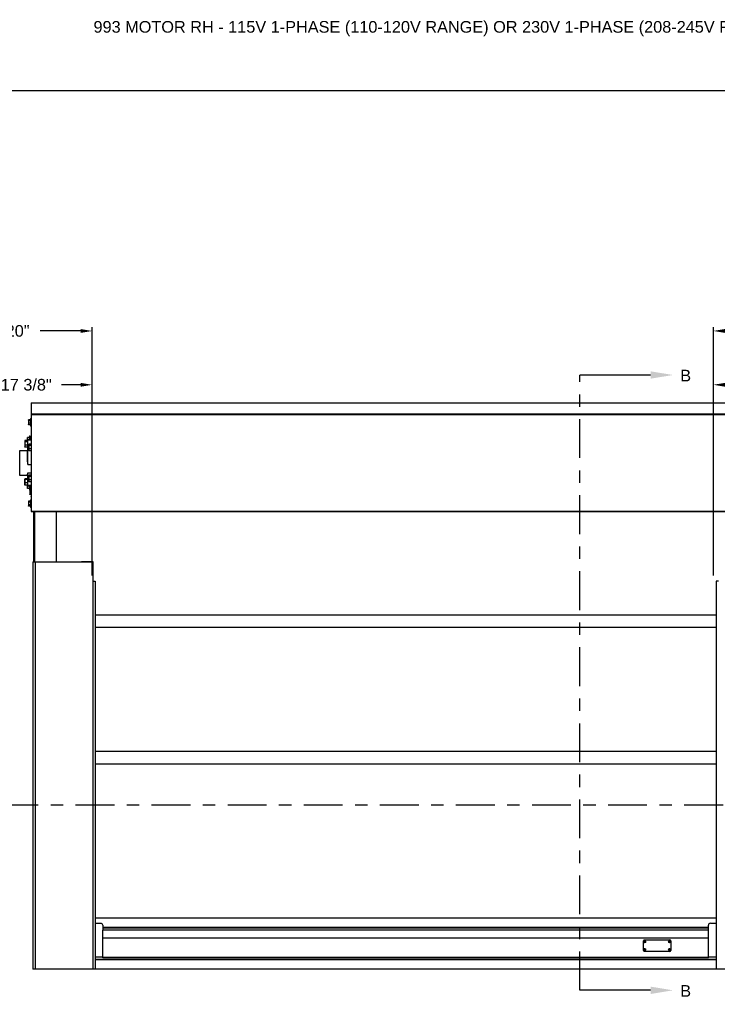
# Model space of a CAD drawing. Header units: inches. Extents: x 170 to 312, y 215 to 248.
# Tile 18 of 256: x 176 to 182, y 220 to 228. Entities that reach past the tile are written whole.
import ezdxf
from ezdxf import colors
from ezdxf.entities.mleader import LeaderData, LeaderLine
from ezdxf.math import Vec2, Vec3

# ---------------------------------------------------------------- set-up
doc = ezdxf.new("R2010")
doc.units = ezdxf.units.IN
doc.header["$LTSCALE"] = 0.25
doc.header["$MEASUREMENT"] = 0
doc.linetypes.add('CENTER', pattern=[2, 1.25, -0.25, 0.25, -0.25])
for name, color, linetype in [('ANNOTATIONS', 1, 'Continuous'), ('SECTION CUTS', 6, 'CENTER'), ('STANDARD MOTOR RH', 7, 'Continuous')]:
    doc.layers.add(name, color=color, linetype=linetype)
doc.styles.add('ARIAL', font='arial.ttf', dxfattribs={"height": 0.09375})
doc.styles.get("Standard").update_dxf_attribs({"font": 'romans.shx'})
doc.dimstyles.new('STANDARD$0', dxfattribs={"dimtxt": 0.09375, "dimasz": 0.09375, "dimexe": 0.03125, "dimexo": 0.046875, "dimgap": 0.09, "dimtad": 0, "dimtih": 1, "dimtoh": 1, "dimdec": 4, "dimzin": 0, "dimdsep": 46, "dimtxsty": 'ARIAL', "dimcen": 0.09, "dimadec": 0, "dimazin": 0, "dimtfac": 1, "dimtdec": 4, "dimtofl": 0, "dimtmove": 0, "dimatfit": 1, "dimfxl": 1, "dimtolj": 1, "dimtzin": 0, "dimarcsym": 0})

# ---------------------------------------------------------------- blocks, each defined once
blk = doc.blocks.new('*D189')
at = {"layer": 'ANNOTATIONS', "color": 0, "lineweight": -2, "transparency": 16777216}
for p, q in [((175.56, 224.9802), (175.56, 225.5879)), ((175.6538, 225.5566), (175.9793, 225.5566)), ((176.667, 225.5566), (176.3415, 225.5566)), ((176.7607, 223.587), (176.7607, 225.5879))]:
    blk.add_line(p, q, dxfattribs=at)
at = {"layer": 'ANNOTATIONS', "color": 0, "transparency": 16777216}
for points in [[(175.6538, 225.5722), (175.6538, 225.541), (175.56, 225.5566)], [(176.667, 225.5722), (176.667, 225.541), (176.7607, 225.5566)]]:
    blk.add_solid(points, dxfattribs=at)
at = {"layer": 'defpoints', "color": 0, "transparency": 16777216}
for p in [(175.56, 225.5566), (175.56, 224.9334), (176.7607, 223.5401)]:
    blk.add_point(p, dxfattribs=at)
at = {"layer": 'ANNOTATIONS', "color": 0, "transparency": 16777216, "insert": (176.1604, 225.5566), "char_height": 0.09375, "attachment_point": 5, "style": 'ARIAL'}
blk.add_mtext('\\A1;20"', dxfattribs=at)
blk = doc.blocks.new('*D190')
at = {"layer": 'ANNOTATIONS', "color": 0, "lineweight": -2, "transparency": 16777216}
for p, q in [((175.6982, 224.585), (175.6982, 225.1541)), ((176.7607, 223.587), (176.7607, 225.1541)), ((175.792, 225.1229), (175.9444, 225.1229)), ((176.667, 225.1229), (176.5146, 225.1229))]:
    blk.add_line(p, q, dxfattribs=at)
at = {"layer": 'ANNOTATIONS', "color": 0, "transparency": 16777216}
for points in [[(175.792, 225.1385), (175.792, 225.1073), (175.6982, 225.1229)], [(176.667, 225.1385), (176.667, 225.1073), (176.7607, 225.1229)]]:
    blk.add_solid(points, dxfattribs=at)
at = {"layer": 'defpoints', "color": 0, "transparency": 16777216}
for p in [(176.7607, 225.1229), (175.6982, 224.5381), (176.7607, 223.5401)]:
    blk.add_point(p, dxfattribs=at)
at = {"layer": 'ANNOTATIONS', "color": 0, "transparency": 16777216, "insert": (176.2295, 225.1229), "char_height": 0.09375, "attachment_point": 5, "style": 'ARIAL'}
blk.add_mtext('\\A1;17 3/8"', dxfattribs=at)
blk = doc.blocks.new('*D191')
at = {"layer": 'ANNOTATIONS', "color": 0, "lineweight": -2, "transparency": 16777216}
for p, q in [((181.7607, 223.587), (181.7607, 225.1541)), ((182.8543, 224.58), (182.8543, 225.1541)), ((181.8545, 225.1229), (182.0224, 225.1229)), ((182.7606, 225.1229), (182.5926, 225.1229))]:
    blk.add_line(p, q, dxfattribs=at)
at = {"layer": 'ANNOTATIONS', "color": 0, "transparency": 16777216}
for points in [[(181.8545, 225.1385), (181.8545, 225.1073), (181.7607, 225.1229)], [(182.7606, 225.1385), (182.7606, 225.1073), (182.8543, 225.1229)]]:
    blk.add_solid(points, dxfattribs=at)
at = {"layer": 'defpoints', "color": 0, "transparency": 16777216}
for p in [(181.7607, 225.1229), (182.8543, 224.5331), (181.7607, 223.5401)]:
    blk.add_point(p, dxfattribs=at)
at = {"layer": 'ANNOTATIONS', "color": 0, "transparency": 16777216, "insert": (182.3075, 225.1229), "char_height": 0.09375, "attachment_point": 5, "style": 'ARIAL'}
blk.add_mtext('\\A1;17 3/8"', dxfattribs=at)
blk = doc.blocks.new('*D199')
at = {"layer": 'ANNOTATIONS', "color": 0, "lineweight": -2, "transparency": 16777216}
for p, q in [((181.7607, 223.587), (181.7607, 225.5879)), ((181.8545, 225.5566), (182.1913, 225.5566)), ((182.8903, 225.5566), (182.5535, 225.5566)), ((182.9841, 225.0133), (182.9841, 225.5879))]:
    blk.add_line(p, q, dxfattribs=at)
at = {"layer": 'ANNOTATIONS', "color": 0, "transparency": 16777216}
for points in [[(181.8545, 225.5722), (181.8545, 225.541), (181.7607, 225.5566)], [(182.8903, 225.5722), (182.8903, 225.541), (182.9841, 225.5566)]]:
    blk.add_solid(points, dxfattribs=at)
at = {"layer": 'defpoints', "color": 0, "transparency": 16777216}
for p in [(182.9841, 225.5566), (182.9841, 224.9664), (181.7607, 223.5401)]:
    blk.add_point(p, dxfattribs=at)
at = {"layer": 'ANNOTATIONS', "color": 0, "transparency": 16777216, "insert": (182.3724, 225.5566), "char_height": 0.09375, "attachment_point": 5, "style": 'ARIAL'}
blk.add_mtext('\\A1;20"', dxfattribs=at)

msp = doc.modelspace()

# ---------------------------------------------------------------- linework, layer by layer
at = {"layer": 'defpoints'}
msp.add_lwpolyline([(189.05875, 214.75854), (169.58887, 214.75854), (169.58887, 227.49365), (189.05875, 227.49365)], close=True, dxfattribs=at)
at = {"layer": 'SECTION CUTS'}
for p, q in [((180.6861, 220.24594), (180.6861, 225.20181)), ((176.01394, 221.7408), (182.50793, 221.7408))]:
    msp.add_line(p, q, dxfattribs=at)
at = {"layer": 'STANDARD MOTOR RH'}
for p, q in [((176.26816, 224.97761), (182.27597, 224.97761)), ((176.26816, 224.97761), (176.26816, 224.10114)), ((182.27597, 224.97601), (176.26816, 224.97601)), ((176.24747, 224.83893), (176.24831, 224.84036)), ((176.24747, 224.83893), (176.24747, 224.8038)), ((176.26422, 224.84147), (176.24904, 224.84147)), ((176.26422, 224.83372), (176.24904, 224.83372)), ((176.26422, 224.85261), (176.26816, 224.85261)), ((176.26422, 224.85261), (176.26422, 224.79011)), ((182.27597, 224.88534), (176.26816, 224.88534)), ((176.26816, 224.88386), (182.2916, 224.88386)), ((176.24831, 224.80236), (176.24747, 224.8038)), ((176.24904, 224.80126), (176.24847, 224.8024)), ((176.26422, 224.81362), (176.24904, 224.81362)), ((176.26422, 224.80126), (176.24904, 224.80126)), ((176.26816, 224.79011), (176.26422, 224.79011)), ((176.21732, 224.6706), (176.21843, 224.67252)), ((176.21732, 224.6706), (176.21732, 224.62372)), ((176.24007, 224.67399), (176.21941, 224.67399)), ((176.23891, 224.67399), (176.23891, 224.6983)), ((176.24007, 224.67466), (176.24007, 224.51984)), ((176.25566, 224.6983), (176.24048, 224.6983)), ((176.25566, 224.68074), (176.24048, 224.68074)), ((176.24382, 224.67841), (176.26816, 224.67841)), ((176.24382, 224.48086), (176.24382, 224.67841)), ((176.25566, 224.71199), (176.2596, 224.71199)), ((176.25566, 224.71199), (176.25566, 224.67841)), ((176.2596, 224.71199), (176.2596, 224.67841)), ((176.2596, 224.69246), (176.26816, 224.69246)), ((176.1771, 224.59371), (176.23632, 224.59371)), ((176.1771, 224.39277), (176.1771, 224.59371)), ((176.21843, 224.6218), (176.21732, 224.62372)), ((176.21941, 224.62033), (176.21865, 224.62184)), ((176.24007, 224.66365), (176.21941, 224.66365)), ((176.24007, 224.63683), (176.21941, 224.63683)), ((176.24007, 224.62033), (176.21941, 224.62033)), ((176.23632, 224.59371), (176.23632, 224.51888)), ((176.24382, 224.64331), (176.25107, 224.64331)), ((176.25013, 224.64167), (176.25124, 224.6436)), ((176.25013, 224.64167), (176.25013, 224.5948)), ((176.25124, 224.59288), (176.25013, 224.5948)), ((176.25222, 224.59141), (176.25146, 224.59292)), ((176.26816, 224.64507), (176.25222, 224.64507)), ((176.26816, 224.63473), (176.25222, 224.63473)), ((176.26816, 224.6079), (176.25222, 224.6079)), ((176.26816, 224.59141), (176.25222, 224.59141)), ((176.24382, 224.48086), (176.26816, 224.48086)), ((176.23632, 224.39277), (176.1771, 224.39277)), ((176.21732, 224.36275), (176.21759, 224.36322)), ((176.21732, 224.31588), (176.21732, 224.36275)), ((176.24007, 224.36485), (176.21941, 224.36485)), ((176.24007, 224.35984), (176.21941, 224.35984)), ((176.23632, 224.39629), (176.23632, 224.39277)), ((176.24007, 224.39267), (176.24007, 224.31182)), ((176.24382, 224.41308), (176.26816, 224.41308)), ((176.24382, 224.30806), (176.24382, 224.41308)), ((176.25013, 224.39168), (176.25124, 224.3936)), ((176.25013, 224.39168), (176.25013, 224.3448)), ((176.26816, 224.39507), (176.25222, 224.39507)), ((176.26816, 224.38473), (176.25222, 224.38473)), ((176.26816, 224.3579), (176.25222, 224.3579)), ((176.21759, 224.31541), (176.21732, 224.31588)), ((176.24007, 224.3343), (176.21941, 224.3343)), ((176.24007, 224.31378), (176.21941, 224.31378)), ((176.23891, 224.28818), (176.23891, 224.31378)), ((176.23894, 224.31378), (176.24048, 224.30574)), ((176.25566, 224.30574), (176.24048, 224.30574)), ((176.25566, 224.28818), (176.24048, 224.28818)), ((176.24382, 224.31438), (176.26816, 224.31438)), ((176.26816, 224.30806), (176.24382, 224.30806)), ((176.25124, 224.34288), (176.25013, 224.3448)), ((176.25222, 224.34141), (176.25146, 224.34292)), ((176.26816, 224.34141), (176.25222, 224.34141)), ((176.25566, 224.30806), (176.25566, 224.27449)), ((176.25844, 224.27449), (176.25566, 224.27449)), ((176.25844, 224.27643), (176.25927, 224.27786)), ((176.25844, 224.27643), (176.25844, 224.2413)), ((176.2596, 224.30806), (176.2596, 224.2783)), ((176.26816, 224.29402), (176.2596, 224.29402)), ((176.26816, 224.27897), (176.26001, 224.27897)), ((176.26816, 224.27122), (176.26001, 224.27122)), ((176.25927, 224.23986), (176.25844, 224.2413)), ((176.26001, 224.23876), (176.25944, 224.2399)), ((176.26816, 224.25112), (176.26001, 224.25112)), ((176.26816, 224.23876), (176.26001, 224.23876)), ((176.26422, 224.19636), (176.26816, 224.19636)), ((176.26422, 224.19636), (176.26422, 224.13386)), ((176.24747, 224.18268), (176.24831, 224.18411)), ((176.24747, 224.18268), (176.24747, 224.14755)), ((176.24831, 224.14611), (176.24747, 224.14755)), ((176.24904, 224.14501), (176.24847, 224.14615)), ((176.26422, 224.18522), (176.24904, 224.18522)), ((176.26422, 224.17747), (176.24904, 224.17747)), ((176.26422, 224.15737), (176.24904, 224.15737)), ((176.26422, 224.14501), (176.24904, 224.14501)), ((176.26816, 224.13386), (176.26422, 224.13386)), ((182.2916, 224.10261), (176.26816, 224.10261)), ((176.26816, 224.10114), (182.27597, 224.10114)), ((176.29085, 223.69636), (176.29085, 224.10114)), ((176.29829, 223.69636), (176.29829, 224.10114)), ((176.47091, 224.10114), (176.47091, 223.69636)), ((176.28341, 223.69636), (176.76554, 223.69636)), ((176.28341, 223.69636), (176.28341, 220.41511)), ((176.30129, 223.69636), (176.30129, 220.41511)), ((176.67404, 223.69636), (176.67404, 223.70033)), ((176.67404, 223.70033), (176.76554, 223.70033)), ((176.67404, 223.69695), (176.76554, 223.69695)), ((176.76554, 223.70033), (176.76554, 220.41511)), ((176.76554, 223.54011), (176.78341, 223.54011)), ((176.78341, 223.54011), (176.78341, 220.41511)), ((181.78341, 223.54011), (181.78341, 220.41511)), ((181.80129, 223.54011), (181.78341, 223.54011)), ((181.78341, 223.26822), (176.78341, 223.26816)), ((181.78341, 223.16822), (176.78341, 223.16822)), ((181.78341, 222.16825), (176.78341, 222.16819)), ((181.78341, 222.06825), (176.78341, 222.06825)), ((176.78341, 220.83003), (181.78341, 220.83003)), ((176.78341, 220.78542), (176.83029, 220.78542)), ((181.73654, 220.78542), (181.78341, 220.78542)), ((176.84591, 220.76979), (176.84591, 220.73013)), ((176.84591, 220.75408), (181.72091, 220.75408)), ((176.84591, 220.75346), (181.72091, 220.75346)), ((176.84591, 220.74953), (181.72091, 220.74953)), ((176.84591, 220.73198), (181.72091, 220.73198)), ((181.72091, 220.73168), (176.84591, 220.73168)), ((176.84591, 220.50698), (176.84591, 220.72999)), ((181.72091, 220.73013), (181.72091, 220.76979)), ((181.72091, 220.50698), (181.72091, 220.72999)), ((181.72091, 220.66705), (176.84591, 220.66705)), ((181.19852, 220.56545), (181.19852, 220.64523)), ((181.20232, 220.6349), (181.20638, 220.63604)), ((181.20313, 220.63292), (181.20682, 220.63497)), ((181.20432, 220.63973), (181.20638, 220.63604)), ((181.20477, 220.65148), (181.41077, 220.65148)), ((181.20638, 220.63604), (181.20563, 220.63635)), ((181.2063, 220.64054), (181.20744, 220.63648)), ((181.20638, 220.63604), (181.20744, 220.63648)), ((181.20638, 220.63604), (181.20682, 220.63497)), ((181.20651, 220.63423), (181.20682, 220.63497)), ((181.20789, 220.63542), (181.20682, 220.63497)), ((181.20796, 220.63091), (181.20682, 220.63497)), ((181.21113, 220.63854), (181.20744, 220.63648)), ((181.20775, 220.63723), (181.20744, 220.63648)), ((181.20789, 220.63542), (181.20744, 220.63648)), ((181.21195, 220.63656), (181.20789, 220.63542)), ((181.20789, 220.63542), (181.20863, 220.63511)), ((181.20994, 220.63173), (181.20789, 220.63542)), ((181.4036, 220.6349), (181.40765, 220.63604)), ((181.40441, 220.63292), (181.4081, 220.63497)), ((181.4056, 220.63973), (181.40765, 220.63604)), ((181.40765, 220.63604), (181.40691, 220.63635)), ((181.40758, 220.64054), (181.40872, 220.63648)), ((181.40765, 220.63604), (181.40872, 220.63648)), ((181.40765, 220.63604), (181.4081, 220.63497)), ((181.40779, 220.63423), (181.4081, 220.63497)), ((181.40916, 220.63542), (181.4081, 220.63497)), ((181.40924, 220.63091), (181.4081, 220.63497)), ((181.41241, 220.63854), (181.40872, 220.63648)), ((181.40903, 220.63723), (181.40872, 220.63648)), ((181.40916, 220.63542), (181.40872, 220.63648)), ((181.41322, 220.63656), (181.40916, 220.63542)), ((181.40916, 220.63542), (181.40991, 220.63511)), ((181.41122, 220.63173), (181.40916, 220.63542)), ((181.41702, 220.64523), (181.41702, 220.56545)), ((181.20232, 220.57412), (181.20638, 220.57526)), ((181.20313, 220.57214), (181.20682, 220.5742)), ((181.20432, 220.57895), (181.20638, 220.57526)), ((181.41077, 220.5592), (181.20477, 220.5592)), ((181.20638, 220.57526), (181.20563, 220.57557)), ((181.2063, 220.57977), (181.20744, 220.57571)), ((181.20638, 220.57526), (181.20744, 220.57571)), ((181.20638, 220.57526), (181.20682, 220.5742)), ((181.20651, 220.57345), (181.20682, 220.5742)), ((181.20789, 220.57464), (181.20682, 220.5742)), ((181.20796, 220.57014), (181.20682, 220.5742)), ((181.21113, 220.57776), (181.20744, 220.57571)), ((181.20775, 220.57645), (181.20744, 220.57571)), ((181.20789, 220.57464), (181.20744, 220.57571)), ((181.21195, 220.57578), (181.20789, 220.57464)), ((181.20994, 220.57095), (181.20789, 220.57464)), ((181.20789, 220.57464), (181.20863, 220.57433)), ((181.4036, 220.57412), (181.40765, 220.57526)), ((181.40441, 220.57214), (181.4081, 220.5742)), ((181.4056, 220.57895), (181.40765, 220.57526)), ((181.40765, 220.57526), (181.40691, 220.57557)), ((181.40758, 220.57977), (181.40872, 220.57571)), ((181.40765, 220.57526), (181.40872, 220.57571)), ((181.40765, 220.57526), (181.4081, 220.5742)), ((181.40779, 220.57345), (181.4081, 220.5742)), ((181.40916, 220.57464), (181.4081, 220.5742)), ((181.40924, 220.57014), (181.4081, 220.5742)), ((181.41241, 220.57776), (181.40872, 220.57571)), ((181.40903, 220.57645), (181.40872, 220.57571)), ((181.40916, 220.57464), (181.40872, 220.57571)), ((181.41322, 220.57578), (181.40916, 220.57464)), ((181.40916, 220.57464), (181.40991, 220.57433)), ((181.41122, 220.57095), (181.40916, 220.57464)), ((176.78341, 220.5145), (176.84591, 220.5145)), ((181.78341, 220.49348), (176.78341, 220.49348)), ((181.78341, 220.49168), (176.78341, 220.49168)), ((181.78341, 220.49106), (176.78341, 220.49106)), ((181.72091, 220.5101), (176.84591, 220.5101)), ((181.72091, 220.50698), (176.84591, 220.50698)), ((181.72091, 220.5145), (181.78341, 220.5145)), ((182.28341, 220.41511), (176.28341, 220.41511)), ((182.28341, 220.41511), (181.78341, 220.41511))]:
    msp.add_line(p, q, dxfattribs=at)
for centre, radius in [((181.20713, 220.63573), 0.00844), ((181.20713, 220.63573), 0.00805), ((181.40841, 220.63573), 0.00844), ((181.40841, 220.63573), 0.00805), ((181.20713, 220.57495), 0.00844), ((181.20713, 220.57495), 0.00805), ((181.40841, 220.57495), 0.00844), ((181.40841, 220.57495), 0.00805)]:
    msp.add_circle(centre, radius, dxfattribs=at)
for centre, radius, start, end in [((176.24382, 224.67466), 0.00375, 90, 180), ((176.23632, 224.59746), 0.00375, 270, 0), ((176.24289, 224.65125), 0.00799, 249.304032, 276.640144), ((176.23719, 224.52328), 0.00448, 258.743458, 309.901982), ((176.23638, 224.3926), 0.00369, 1.060814, 90.982641), ((176.23632, 224.38902), 0.00375, 0, 90), ((176.24348, 224.3178), 0.00344, 187.130824, 275.69838), ((176.24382, 224.31182), 0.00375, 180, 270), ((176.27132, 224.22371), 0.00391, 143.900984, 180), ((176.83029, 220.76979), 0.01562, 0, 90), ((181.73654, 220.76979), 0.01563, 90, 180), ((181.20477, 220.64523), 0.00625, 90, 180), ((181.25759, 220.51331), 0.13356, 112.89319, 114.446373), ((181.22166, 220.64173), 0.02052, 199.445243, 205.423536), ((181.1566, 220.75773), 0.1332, 290.448565, 292.006309), ((181.21314, 220.62118), 0.02053, 109.471915, 115.443899), ((181.32786, 220.68576), 0.13184, 200.437121, 202.010529), ((181.08683, 220.58619), 0.13125, 22.881822, 24.462516), ((181.32932, 220.68604), 0.13329, 202.87512, 204.431479), ((181.25868, 220.51116), 0.13597, 110.471375, 111.996946), ((181.2011, 220.65033), 0.02059, 289.473834, 295.432497), ((181.15622, 220.75918), 0.13469, 292.8997, 294.439863), ((181.08265, 220.58424), 0.13586, 20.460399, 21.98725), ((181.19271, 220.62976), 0.02041, 19.457145, 25.469699), ((181.45887, 220.51331), 0.13356, 112.89319, 114.446373), ((181.42294, 220.64173), 0.02052, 199.445243, 205.423536), ((181.35788, 220.75773), 0.1332, 290.448565, 292.006309), ((181.41442, 220.62118), 0.02053, 109.471915, 115.443899), ((181.52914, 220.68576), 0.13184, 200.437121, 202.010529), ((181.28811, 220.58619), 0.13125, 22.881822, 24.462516), ((181.5306, 220.68604), 0.13329, 202.87512, 204.431479), ((181.45996, 220.51116), 0.13597, 110.471375, 111.996946), ((181.40238, 220.65033), 0.02059, 289.473834, 295.432497), ((181.35845, 220.75701), 0.13231, 292.8859, 294.453663), ((181.28393, 220.58424), 0.13586, 20.460399, 21.98725), ((181.41077, 220.64523), 0.00625, 0, 90), ((181.39398, 220.62976), 0.02041, 19.457145, 25.469699), ((181.20477, 220.56545), 0.00625, 180, 270), ((181.25688, 220.45414), 0.1318, 112.878635, 114.452424), ((181.22165, 220.58094), 0.0205, 199.439553, 205.423232), ((181.1566, 220.69695), 0.1332, 290.448565, 292.006309), ((181.21314, 220.56041), 0.02053, 109.471915, 115.443899), ((181.32775, 220.62494), 0.13172, 200.434682, 202.009606), ((181.08638, 220.52522), 0.13174, 22.88478, 24.459559), ((181.32903, 220.62514), 0.13297, 202.875184, 204.43514), ((181.25868, 220.45038), 0.13597, 110.471375, 111.996946), ((181.20115, 220.58944), 0.02047, 289.448557, 295.443261), ((181.15572, 220.69954), 0.13593, 292.906737, 294.432826), ((181.08305, 220.52362), 0.13544, 20.458015, 21.989634), ((181.19269, 220.56898), 0.02042, 19.456651, 25.464192), ((181.45815, 220.45414), 0.1318, 112.878635, 114.452424), ((181.42293, 220.58094), 0.0205, 199.439553, 205.423232), ((181.35788, 220.69695), 0.1332, 290.448565, 292.006309), ((181.41442, 220.56041), 0.02053, 109.471915, 115.443899), ((181.52903, 220.62494), 0.13172, 200.434682, 202.009606), ((181.28766, 220.52522), 0.13174, 22.88478, 24.459559), ((181.5303, 220.62514), 0.13297, 202.875184, 204.43514), ((181.45996, 220.45038), 0.13597, 110.471375, 111.996946), ((181.40243, 220.58944), 0.02047, 289.448557, 295.443261), ((181.35795, 220.69737), 0.13356, 292.89319, 294.446373), ((181.28433, 220.52362), 0.13544, 20.458015, 21.989634), ((181.41077, 220.56545), 0.00625, 270, 0), ((181.39397, 220.56898), 0.02042, 19.456651, 25.464192)]:
    msp.add_arc(centre, radius, start, end, dxfattribs=at)
for points, knots in [([(176.24904, 224.84147), (176.24884, 224.84119), (176.24792, 224.83993), (176.24767, 224.83862), (176.24747, 224.83759)], [0, 0, 0, 0, 0.2169922, 1, 1, 1, 1]), ([(176.24747, 224.83759), (176.24749, 224.83728), (176.24757, 224.83597), (176.2484, 224.8347), (176.24904, 224.83372)], [0, 0, 0, 0, 0.2366668, 1, 1, 1, 1]), ([(176.24904, 224.83372), (176.2486, 224.83209), (176.24772, 224.8288), (176.24756, 224.82539), (176.24747, 224.82367)], [0, 0, 0, 0, 0.4954815, 1, 1, 1, 1]), ([(176.24747, 224.82367), (176.24748, 224.82343), (176.2475, 224.82004), (176.2483, 224.81671), (176.24904, 224.81362)], [0, 0, 0, 0, 0.0701918, 1, 1, 1, 1]), ([(176.24904, 224.81362), (176.2486, 224.81262), (176.24772, 224.81059), (176.24756, 224.8085), (176.24747, 224.80744)], [0, 0, 0, 0, 0.4954173, 1, 1, 1, 1]), ([(176.24747, 224.80744), (176.24748, 224.80729), (176.2475, 224.80521), (176.2483, 224.80316), (176.24904, 224.80126)], [0, 0, 0, 0, 0.0702066, 1, 1, 1, 1]), ([(176.21941, 224.67399), (176.21913, 224.6736), (176.2179, 224.67192), (176.21757, 224.67017), (176.21732, 224.66882)], [0, 0, 0, 0, 0.2293944, 1, 1, 1, 1]), ([(176.21732, 224.66882), (176.21734, 224.66839), (176.21745, 224.66664), (176.21857, 224.66494), (176.21941, 224.66365)], [0, 0, 0, 0, 0.246312, 1, 1, 1, 1]), ([(176.24048, 224.6983), (176.24004, 224.69687), (176.23916, 224.694), (176.23899, 224.69102), (176.23891, 224.68952)], [0, 0, 0, 0, 0.4954474, 1, 1, 1, 1]), ([(176.23891, 224.6983), (176.23893, 224.6983), (176.23901, 224.6983), (176.23984, 224.6983), (176.24048, 224.6983)], [0, 0, 0, 0, 0.2365711, 1, 1, 1, 1]), ([(176.23891, 224.68952), (176.23891, 224.68931), (176.23894, 224.68635), (176.23974, 224.68344), (176.24048, 224.68074)], [0, 0, 0, 0, 0.070251, 1, 1, 1, 1]), ([(176.24048, 224.68074), (176.24002, 224.67931), (176.23931, 224.6771), (176.23916, 224.67481), (176.23911, 224.67399)], [0, 0, 0, 0, 0.6425392, 1, 1, 1, 1]), ([(176.21941, 224.66365), (176.21882, 224.66148), (176.21764, 224.65708), (176.21743, 224.65253), (176.21732, 224.65024)], [0, 0, 0, 0, 0.4954679, 1, 1, 1, 1]), ([(176.21732, 224.65024), (176.21732, 224.64992), (176.21734, 224.64751), (176.21779, 224.64297), (176.21887, 224.63889), (176.21941, 224.63683)], [0, 0, 0, 0, 0.0700944, 0.5307778, 1, 1, 1, 1]), ([(176.21941, 224.63683), (176.21882, 224.63549), (176.21764, 224.63278), (176.21743, 224.62999), (176.21732, 224.62858)], [0, 0, 0, 0, 0.49544027, 1, 1, 1, 1]), ([(176.21732, 224.62858), (176.21732, 224.62838), (176.21734, 224.6269), (176.21779, 224.62411), (176.21887, 224.6216), (176.21941, 224.62033)], [0, 0, 0, 0, 0.0700865, 0.5307593, 1, 1, 1, 1]), ([(176.25222, 224.64507), (176.25194, 224.64468), (176.25071, 224.643), (176.25038, 224.64125), (176.25013, 224.6399)], [0, 0, 0, 0, 0.2294135, 1, 1, 1, 1]), ([(176.25013, 224.6399), (176.25016, 224.63947), (176.25026, 224.63772), (176.25138, 224.63602), (176.25222, 224.63473)], [0, 0, 0, 0, 0.2463282, 1, 1, 1, 1]), ([(176.25222, 224.63473), (176.25164, 224.63255), (176.25046, 224.62816), (176.25024, 224.62361), (176.25013, 224.62132)], [0, 0, 0, 0, 0.4954679, 1, 1, 1, 1]), ([(176.25013, 224.62132), (176.25013, 224.621), (176.25015, 224.61859), (176.25061, 224.61405), (176.25168, 224.60997), (176.25222, 224.6079)], [0, 0, 0, 0, 0.0700803, 0.5307866, 1, 1, 1, 1]), ([(176.25222, 224.6079), (176.25164, 224.60656), (176.25046, 224.60386), (176.25024, 224.60107), (176.25013, 224.59966)], [0, 0, 0, 0, 0.49542746, 1, 1, 1, 1]), ([(176.25013, 224.59966), (176.25013, 224.59946), (176.25015, 224.59798), (176.25061, 224.59519), (176.25168, 224.59268), (176.25222, 224.59141)], [0, 0, 0, 0, 0.0700864, 0.530785, 1, 1, 1, 1]), ([(176.23632, 224.51888), (176.23642, 224.51647), (176.23663, 224.51161), (176.23814, 224.50282), (176.24055, 224.49255), (176.2427, 224.48478), (176.24381, 224.48089), (176.24382, 224.48086)], [0, 0, 0, 0, 0.1900001, 0.3829983, 0.6879071, 0.9974597, 1, 1, 1, 1]), ([(176.24382, 224.48086), (176.24381, 224.48089), (176.24308, 224.48609), (176.24174, 224.49655), (176.2403, 224.50956), (176.24012, 224.51734), (176.24007, 224.51984)], [0, 0, 0, 0, 0.0025829, 0.40435, 0.8088289, 1, 1, 1, 1]), ([(176.21941, 224.36485), (176.21882, 224.36445), (176.21764, 224.36362), (176.21743, 224.36278), (176.21732, 224.36235)], [0, 0, 0, 0, 0.4954275, 1, 1, 1, 1]), ([(176.21732, 224.36235), (176.21732, 224.36229), (176.21734, 224.36184), (176.21779, 224.36099), (176.21887, 224.36023), (176.21941, 224.35984)], [0, 0, 0, 0, 0.0700947, 0.5307588, 1, 1, 1, 1]), ([(176.21941, 224.35984), (176.21913, 224.35889), (176.2179, 224.35473), (176.21757, 224.3504), (176.21732, 224.34707)], [0, 0, 0, 0, 0.2293668, 1, 1, 1, 1]), ([(176.24382, 224.41308), (176.24381, 224.41306), (176.24272, 224.41072), (176.24057, 224.40641), (176.23815, 224.40175), (176.23664, 224.39842), (176.23642, 224.397), (176.23632, 224.39629)], [0, 0, 0, 0, 0.0025428, 0.3076663, 0.6170143, 0.8072677, 1, 1, 1, 1]), ([(176.24007, 224.39267), (176.24012, 224.39378), (176.2403, 224.39724), (176.24173, 224.40389), (176.24307, 224.40986), (176.24381, 224.41306), (176.24382, 224.41308)], [0, 0, 0, 0, 0.1911578, 0.592692, 0.9974166, 1, 1, 1, 1]), ([(176.25222, 224.39507), (176.25194, 224.39468), (176.25071, 224.393), (176.25038, 224.39125), (176.25013, 224.3899)], [0, 0, 0, 0, 0.2294173, 1, 1, 1, 1]), ([(176.25013, 224.3899), (176.25016, 224.38947), (176.25026, 224.38772), (176.25138, 224.38602), (176.25222, 224.38473)], [0, 0, 0, 0, 0.2463243, 1, 1, 1, 1]), ([(176.25222, 224.38473), (176.25164, 224.38255), (176.25046, 224.37816), (176.25024, 224.37361), (176.25013, 224.37132)], [0, 0, 0, 0, 0.49544708, 1, 1, 1, 1]), ([(176.25013, 224.37132), (176.25013, 224.371), (176.25015, 224.36859), (176.25061, 224.36405), (176.25168, 224.35997), (176.25222, 224.3579)], [0, 0, 0, 0, 0.0700803, 0.5307866, 1, 1, 1, 1]), ([(176.25222, 224.3579), (176.25164, 224.35656), (176.25046, 224.35386), (176.25024, 224.35107), (176.25013, 224.34966)], [0, 0, 0, 0, 0.4954146, 1, 1, 1, 1]), ([(176.25013, 224.34966), (176.25013, 224.34946), (176.25015, 224.34798), (176.25061, 224.34519), (176.25168, 224.34268), (176.25222, 224.34141)], [0, 0, 0, 0, 0.0700604, 0.5307593, 1, 1, 1, 1]), ([(176.21732, 224.34707), (176.21734, 224.34601), (176.21745, 224.34169), (176.21857, 224.33748), (176.21941, 224.3343)], [0, 0, 0, 0, 0.246309, 1, 1, 1, 1]), ([(176.21941, 224.3343), (176.21882, 224.33264), (176.21764, 224.32927), (176.21743, 224.3258), (176.21732, 224.32404)], [0, 0, 0, 0, 0.4954815, 1, 1, 1, 1]), ([(176.21732, 224.32404), (176.21732, 224.3238), (176.21734, 224.32196), (176.21779, 224.31848), (176.21887, 224.31536), (176.21941, 224.31378)], [0, 0, 0, 0, 0.0701184, 0.5308015, 1, 1, 1, 1]), ([(176.21941, 224.31378), (176.21879, 224.31418), (176.21794, 224.31474), (176.21774, 224.31531), (176.21768, 224.31547)], [0, 0, 0, 0, 0.73185687, 1, 1, 1, 1]), ([(176.24048, 224.30574), (176.24004, 224.30431), (176.23916, 224.30143), (176.23899, 224.29846), (176.23891, 224.29696)], [0, 0, 0, 0, 0.4954474, 1, 1, 1, 1]), ([(176.23891, 224.29696), (176.23891, 224.29675), (176.23894, 224.29378), (176.23974, 224.29088), (176.24048, 224.28818)], [0, 0, 0, 0, 0.0701939, 1, 1, 1, 1]), ([(176.24048, 224.28818), (176.23984, 224.28818), (176.23901, 224.28818), (176.23893, 224.28818), (176.23891, 224.28818)], [0, 0, 0, 0, 0.7634289, 1, 1, 1, 1]), ([(176.26001, 224.27897), (176.25981, 224.27869), (176.25888, 224.27743), (176.25864, 224.27612), (176.25844, 224.27509)], [0, 0, 0, 0, 0.2169922, 1, 1, 1, 1]), ([(176.25844, 224.27509), (176.25846, 224.27478), (176.25854, 224.27347), (176.25937, 224.2722), (176.26001, 224.27122)], [0, 0, 0, 0, 0.2366753, 1, 1, 1, 1]), ([(176.26001, 224.27122), (176.25957, 224.26959), (176.25869, 224.2663), (176.25852, 224.26289), (176.25844, 224.26117)], [0, 0, 0, 0, 0.4954815, 1, 1, 1, 1]), ([(176.25844, 224.26117), (176.25844, 224.26093), (176.25847, 224.25754), (176.25927, 224.25421), (176.26001, 224.25112)], [0, 0, 0, 0, 0.0701945, 1, 1, 1, 1]), ([(176.26001, 224.25112), (176.25957, 224.25012), (176.25869, 224.24809), (176.25852, 224.246), (176.25844, 224.24494)], [0, 0, 0, 0, 0.4954173, 1, 1, 1, 1]), ([(176.25844, 224.24494), (176.25844, 224.24479), (176.25847, 224.24271), (176.25927, 224.24066), (176.26001, 224.23876)], [0, 0, 0, 0, 0.0702092, 1, 1, 1, 1]), ([(176.24904, 224.18522), (176.24884, 224.18494), (176.24792, 224.18368), (176.24767, 224.18237), (176.24747, 224.18134)], [0, 0, 0, 0, 0.2169922, 1, 1, 1, 1]), ([(176.24747, 224.18134), (176.24749, 224.18103), (176.24757, 224.17972), (176.2484, 224.17845), (176.24904, 224.17747)], [0, 0, 0, 0, 0.2366668, 1, 1, 1, 1]), ([(176.24904, 224.17747), (176.2486, 224.17584), (176.24772, 224.17255), (176.24756, 224.16914), (176.24747, 224.16742)], [0, 0, 0, 0, 0.4954815, 1, 1, 1, 1]), ([(176.24747, 224.16742), (176.24748, 224.16718), (176.2475, 224.16379), (176.2483, 224.16046), (176.24904, 224.15737)], [0, 0, 0, 0, 0.0701918, 1, 1, 1, 1]), ([(176.24904, 224.15737), (176.2486, 224.15637), (176.24772, 224.15434), (176.24756, 224.15225), (176.24747, 224.15119)], [0, 0, 0, 0, 0.4954173, 1, 1, 1, 1]), ([(176.24747, 224.15119), (176.24748, 224.15104), (176.2475, 224.14896), (176.2483, 224.14691), (176.24904, 224.14501)], [0, 0, 0, 0, 0.0702066, 1, 1, 1, 1])]:
    msp.add_open_spline(points, degree=3, knots=knots, dxfattribs=at)

# ---------------------------------------------------------------- texts
at = {"layer": 'ANNOTATIONS', "insert": (176.77122, 228.05267), "char_height": 0.09375, "width": 6.6097632, "attachment_point": 1, "line_spacing_factor": 0.86134, "style": 'ARIAL'}
msp.add_mtext('993 MOTOR RH - 115V 1-PHASE (110-120V RANGE) OR 230V 1-PHASE (208-245V RANGE)', dxfattribs=at)
at = {"layer": 'SECTION CUTS', "style": 'ARIAL'}
for p in [(181.49413, 225.15012), (181.49413, 220.19425)]:
    msp.add_text('B', height=0.09375, dxfattribs=at).set_placement(p)

# ---------------------------------------------------------------- dimensions: what is measured, and where the dimension line sits
at = {"layer": 'ANNOTATIONS'}
for base, p1, p2, text, picture, middle in [((175.56004, 225.55661), (176.76072, 223.54011), (175.56004, 224.93337), '20"', '*D189', (176.16038, 225.55661)), ((176.76072, 225.1229), (175.69822, 224.5381), (176.76072, 223.54011), '17 3/8"', '*D190', (176.22947, 225.1229)), ((181.76072, 225.1229), (182.85434, 224.53313), (181.76072, 223.54011), '17 3/8"', '*D191', (182.30753, 225.1229))]:
    dim = msp.add_linear_dim(base=base, p1=p1, p2=p2, text=text, dimstyle='STANDARD$0', dxfattribs=at)
    dim.commit()
    dim.dimension.update_dxf_attribs({"geometry": picture, "text_midpoint": middle, "dimtype": 160})
dim = msp.add_linear_dim(base=(182.9841, 225.55661), p1=(181.76072, 223.54011), p2=(182.9841, 224.96638), angle=180, text='20"', dimstyle='STANDARD$0', dxfattribs=at)
dim.commit()
dim.dimension.update_dxf_attribs({"geometry": '*D199', "text_midpoint": (182.37241, 225.55661), "dimtype": 160})

# ---------------------------------------------------------------- leaders
at = {"layer": 'SECTION CUTS'}
ml = msp.add_multileader_mtext('Standard', dxfattribs=at)
ml.set_content('', color=256)
ml.set_leader_properties()
ml.build(insert=Vec2(0, 0))
ml.multileader.update_dxf_attribs({"dogleg_length": 0, "arrow_head_size": 0.18})
ctx = ml.context
ctx.base_point, ctx.char_height, ctx.arrow_head_size, ctx.landing_gap_size, ctx.plane_origin, ctx.plane_x_axis, ctx.plane_y_axis = Vec3(180.6861, 225.20181), 0.18, 0.18, 0, Vec3(181.43562, 225.20181), Vec3(0, 1), Vec3(-1, 0)
notes = []
notes.append((ctx, [(0, (1, 1, 0), (180.6861, 225.20181), (1, 0), 0, [(0, [(181.43562, 225.20181)], 0, [])])]))
ctx.mtext.insert, ctx.mtext.text_direction, ctx.mtext.rotation, ctx.mtext.flow_direction = Vec3(180.5961, 225.20181), Vec3(0, 1), 1.5707963, 5
ml = msp.add_multileader_mtext('Standard', dxfattribs=at)
ml.set_content('', color=256)
ml.set_leader_properties()
ml.build(insert=Vec2(0, 0))
ml.multileader.update_dxf_attribs({"dogleg_length": 0, "arrow_head_size": 0.18})
ctx = ml.context
ctx.base_point, ctx.char_height, ctx.arrow_head_size, ctx.landing_gap_size, ctx.plane_origin, ctx.plane_x_axis, ctx.plane_y_axis = Vec3(180.6861, 220.24594), 0.18, 0.18, 0, Vec3(181.43562, 220.24594), Vec3(0, 1), Vec3(-1, 0)
notes.append((ctx, [(0, (1, 1, 0), (180.6861, 220.24594), (1, 0), 0, [(0, [(181.43562, 220.24594)], 0, [])])]))
ctx.mtext.insert, ctx.mtext.text_direction, ctx.mtext.rotation, ctx.mtext.flow_direction = Vec3(180.5961, 220.24594), Vec3(0, 1), 1.5707963, 5
for ctx, leaders in notes:
    for number, flags, end, landing, length, lines in leaders:
        leader = LeaderData()
        leader.index, (leader.has_last_leader_line, leader.has_dogleg_vector, leader.attachment_direction) = number, flags
        leader.last_leader_point, leader.dogleg_vector, leader.dogleg_length = Vec3(end), Vec3(landing), length
        for number, points, colour, breaks in lines:
            line = LeaderLine()
            line.index, line.vertices, line.color, line.breaks = number, Vec3.list(points), colors.encode_raw_color(colour), breaks
            leader.lines.append(line)
        ctx.leaders.append(leader)

doc.saveas('drawing.dxf')
